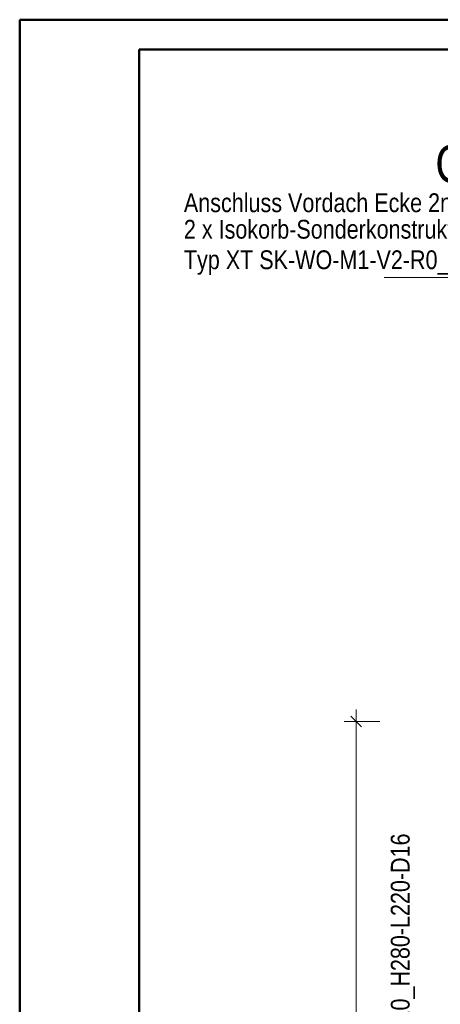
# Model space of a CAD drawing. Header units: millimetres. Extents: x 0 to 91, y -53.4 to 42.
# Tile 140 of 180: x 0 to 3.5, y 33.8 to 42. Entities that reach past the tile are written whole.
import ezdxf

# ---------------------------------------------------------------- set-up
doc = ezdxf.new("R2010")
doc.units = ezdxf.units.MM
doc.layers.add('Achsen', color=7, linetype='Continuous', lineweight=20)
doc.styles.add('Arial Narrow', font='ARIALN.TTF')

msp = doc.modelspace()

# ---------------------------------------------------------------- linework, layer by layer
at = {"color": 4, "linetype": 'Continuous', "lineweight": 50}
for p, q in [((87.5, 42.05), (0, 42.05)), ((0, 42.05), (0, 0)), ((87.25, 41.8), (1, 41.8)), ((1, 41.8), (1, 0.25))]:
    msp.add_line(p, q, dxfattribs=at)
at = {"color": 6, "linetype": 'Continuous', "lineweight": 13}
for p, q in [((2.8184511, 29.7564692), (2.8184511, 36.2672637)), ((2.7184511, 36.1672637), (3.0184511, 36.1672637))]:
    msp.add_line(p, q, dxfattribs=at)
at = {"color": 2, "linetype": 'Continuous', "lineweight": 35}
msp.add_line((2.7742569, 36.2114579), (2.8626453, 36.1230696), dxfattribs=at)
at = {"layer": 'Achsen', "color": 5, "linetype": 'Continuous', "lineweight": 18}
msp.add_line((4.0440779, 39.8901707), (3.0523799, 39.8901707), dxfattribs=at)

# ---------------------------------------------------------------- texts
at = {"color": 1, "lineweight": 70, "style": 'Arial Narrow'}
msp.add_text('Grundriss Umgang Decke ü. 1. Rang   M. 1:50', height=0.315, dxfattribs=at).set_placement((3.4814656, 40.6838299))
at = {"color": 2, "lineweight": 35, "style": 'Arial Narrow'}
for s, p in [('Anschluss Vordach Ecke 2n/3n', (1.3755297, 40.4368341)), ('2 x Isokorb-Sonderkonstruktion', (1.3755297, 40.2146828)), ('Typ XT SK-WO-M1-V2-R0_LR215_X120_H280-L220-D16', (1.3755297, 39.9587061))]:
    msp.add_text(s, height=0.1575, dxfattribs=at).set_placement(p)
at = {"color": 2, "lineweight": 35, "insert": (3.3140822, 30.5560328), "char_height": 0.1575, "attachment_point": 7, "rotation": 90, "line_spacing_factor": 0.9, "style": 'Arial Narrow'}
msp.add_mtext('4 x Isokorb-Sonderkonstruktion{\\P}Typ XT-SK-WO-M1-V2-R0_LR275_X120_H280-L220-D16', dxfattribs=at)

doc.saveas('drawing.dxf')
